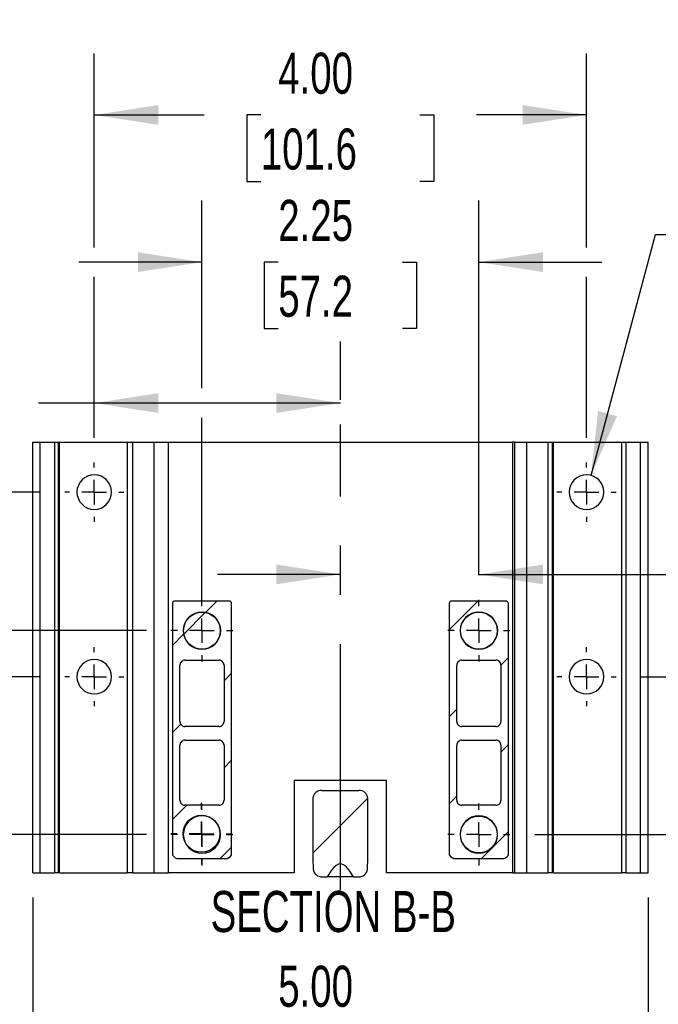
# Model space of a CAD drawing. Header units: inches. Extents: x 0 to 44, y 0 to 34.
# Tile 13 of 25: x 31.2 to 36.4, y 4.8 to 12.8. Entities that reach past the tile are written whole.
import ezdxf

# ---------------------------------------------------------------- set-up
doc = ezdxf.new("R2010")
doc.units = ezdxf.units.IN
doc.header["$LTSCALE"] = 4
doc.header["$MEASUREMENT"] = 0
doc.linetypes.add('CENTERX2', pattern=[0.8, 0.5, -0.1, 0.1, -0.1])
doc.layers.add('CENTER', color=40, linetype='CENTERX2')
doc.layers.add('HATCH', color=6, linetype='Continuous')
doc.layers.add('DIMENSIONS', color=140, linetype='Continuous', lineweight=25)
doc.layers.add('TEXT', color=140, linetype='Continuous', lineweight=25)
doc.styles.add('SLDTEXTSTYLE0', font='TXT', dxfattribs={"width": 0.7})
doc.dimstyles.new('SLDDIMSTYLE0', dxfattribs={"dimtxt": 0.339844, "dimasz": 0.52, "dimexe": 0, "dimexo": 0.0625, "dimgap": 0.084961, "dimtad": 0, "dimtih": 1, "dimtoh": 1, "dimrnd": 1e-09, "dimzin": 4, "dimdsep": 46, "dimtxsty": 'SLDTEXTSTYLE0', "dimsah": 1, "dimcen": 0.09, "dimadec": 0, "dimazin": 1, "dimtfac": 1, "dimtofl": 0, "dimtmove": 0, "dimatfit": 3, "dimfxl": 0, "dimfrac": 2, "dimtolj": 1, "dimtzin": 12, "dimarcsym": 0})
doc.dimstyles.new('SLDDIMSTYLE1', dxfattribs={"dimtxt": 0.339844, "dimasz": 0.52, "dimexe": 0, "dimexo": 0.0625, "dimgap": 0.084961, "dimtad": 0, "dimtih": 1, "dimtoh": 1, "dimrnd": 1e-09, "dimzin": 12, "dimdsep": 46, "dimtxsty": 'SLDTEXTSTYLE0', "dimsah": 1, "dimcen": 0.09, "dimadec": 0, "dimazin": 3, "dimtfac": 1, "dimtofl": 0, "dimtmove": 0, "dimatfit": 3, "dimfxl": 0, "dimfrac": 2, "dimtolj": 1, "dimtzin": 12, "dimarcsym": 0})
doc.dimstyles.new('SLDDIMSTYLE3', dxfattribs={"dimtxt": 0.339844, "dimasz": 0.52, "dimexe": 0, "dimexo": 0.0625, "dimgap": 0.084961, "dimtad": 0, "dimtih": 1, "dimtoh": 1, "dimdec": 3, "dimrnd": 1e-09, "dimdsep": 46, "dimtxsty": 'SLDTEXTSTYLE0', "dimsah": 1, "dimcen": 0, "dimadec": 0, "dimazin": 2, "dimtfac": 1, "dimtdec": 3, "dimtofl": 0, "dimtmove": 0, "dimatfit": 3, "dimfxl": 0, "dimfrac": 2, "dimtolj": 1, "dimtzin": 12, "dimarcsym": 0})
doc.dimstyles.new('SLDDIMSTYLE6', dxfattribs={"dimtxt": 0.339844, "dimasz": 0.52, "dimexe": 0, "dimexo": 0.0625, "dimgap": 0.084961, "dimtad": 0, "dimtih": 1, "dimtoh": 1, "dimrnd": 1e-09, "dimzin": 12, "dimdsep": 46, "dimtxsty": 'SLDTEXTSTYLE0', "dimsah": 1, "dimcen": 0.09, "dimadec": 0, "dimazin": 3, "dimtfac": 1, "dimtmove": 0, "dimatfit": 0, "dimfxl": 0, "dimfrac": 2, "dimtolj": 1, "dimtzin": 12, "dimarcsym": 0})

# ---------------------------------------------------------------- blocks, each defined once
blk = doc.blocks.new('_D_6')
at = {"layer": 'DIMENSIONS'}
for p, q in [((35.6112, 14.3555), (37.7475, 13.9595)), ((39.9299, 14.0061), (39.8158, 14.0061)), ((39.8158, 14.0061), (39.8158, 13.466)), ((40.657, 14.0061), (40.7712, 14.0061)), ((40.7712, 14.0061), (40.7712, 13.466)), ((37.7475, 13.9595), (38.0944, 13.9595)), ((39.8158, 13.466), (39.9299, 13.466)), ((40.7712, 13.466), (40.657, 13.466))]:
    blk.add_line(p, q, dxfattribs=at)
blk.add_solid([(35.6112, 14.3555), (36.1079, 14.1821), (36.137, 14.3394)], dxfattribs=at)
at = {"layer": 'DIMENSIONS', "attachment_point": 1, "style": 'SLDTEXTSTYLE0'}
for s, insert, char_height in [('4X', (39.9999, 15.052), 0.33333), ('%%c', (39.3906, 14.5119), 0.33333), ('0.281', (39.9037, 14.5119), 0.33333), ('7.1', (39.9299, 13.8957), 0.33333), ("THRU C'SINK 45", (38.3444, 13.2795), 0.333333), ('%%d', (42.0265, 13.2795), 0.33333), ('TO', (39.2096, 12.7393), 0.33333), ('%%c', (40.0002, 12.7393), 0.33333), ('0.31', (40.5133, 12.7393), 0.33333)]:
    blk.add_mtext(s, dxfattribs=dict(at, insert=insert, char_height=char_height))
blk = doc.blocks.new('_D_16')
at = {"layer": 'DIMENSIONS'}
for p, q in [((31.7855, 10.9058), (31.7855, 12.4817)), ((35.7855, 10.9058), (35.7855, 12.4817)), ((31.7855, 11.9817), (32.6788, 11.9817)), ((33.1392, 11.9817), (33.0251, 11.9817)), ((33.0251, 11.9817), (33.0251, 11.4416)), ((34.4318, 11.9817), (34.5459, 11.9817)), ((34.5459, 11.9817), (34.5459, 11.4416)), ((35.7855, 11.9817), (34.8922, 11.9817)), ((33.0251, 11.4416), (33.1392, 11.4416)), ((34.5459, 11.4416), (34.4318, 11.4416)), ((31.7855, 9.3581), (31.7855, 10.6658)), ((35.7855, 9.3581), (35.7855, 10.6658))]:
    blk.add_line(p, q, dxfattribs=at)
for points in [[(31.7855, 11.9817), (32.3055, 11.9017), (32.3055, 12.0617)], [(35.7855, 11.9817), (35.2655, 12.0617), (35.2655, 11.9017)]]:
    blk.add_solid(points, dxfattribs=at)
at = {"layer": 'DIMENSIONS', "char_height": 0.33333, "attachment_point": 1, "style": 'SLDTEXTSTYLE0'}
for s, insert in [('4.00', (33.2806, 12.4875)), ('101.6', (33.1392, 11.8713))]:
    blk.add_mtext(s, dxfattribs=dict(at, insert=insert))
blk = doc.blocks.new('_D_17')
at = {"layer": 'DIMENSIONS'}
for p, q in [((31.2855, 5.6236), (31.2855, 4.0636)), ((36.2855, 5.6236), (36.2855, 4.0636)), ((31.2855, 4.5636), (32.6788, 4.5636)), ((33.1392, 4.5636), (33.0251, 4.5636)), ((33.0251, 4.5636), (33.0251, 4.0235)), ((34.4318, 4.5636), (34.5459, 4.5636)), ((34.5459, 4.5636), (34.5459, 4.0235)), ((36.2855, 4.5636), (34.8922, 4.5636)), ((33.0251, 4.0235), (33.1392, 4.0235)), ((34.5459, 4.0235), (34.4318, 4.0235))]:
    blk.add_line(p, q, dxfattribs=at)
for points in [[(31.2855, 4.5636), (31.8055, 4.4836), (31.8055, 4.6436)], [(36.2855, 4.5636), (35.7655, 4.6436), (35.7655, 4.4836)]]:
    blk.add_solid(points, dxfattribs=at)
at = {"layer": 'DIMENSIONS', "char_height": 0.33333, "attachment_point": 1, "style": 'SLDTEXTSTYLE0'}
for s, insert in [('5.00', (33.2806, 5.0693)), ('127.0', (33.1392, 4.4531))]:
    blk.add_mtext(s, dxfattribs=dict(at, insert=insert))
blk = doc.blocks.new('_D_18')
at = {"layer": 'DIMENSIONS'}
for p, q in [((38.8052, 7.4176), (38.8052, 8.4176)), ((36.226, 7.4176), (39.3052, 7.4176)), ((38.3003, 6.7766), (38.1861, 6.7766)), ((38.1861, 6.7766), (38.1861, 6.2365)), ((39.3101, 6.7766), (39.4243, 6.7766)), ((39.4243, 6.7766), (39.4243, 6.2365)), ((38.1861, 6.2365), (38.3003, 6.2365)), ((39.4243, 6.2365), (39.3101, 6.2365)), ((35.3622, 6.1356), (39.3052, 6.1356)), ((38.8052, 6.1356), (38.8052, 5.1356))]:
    blk.add_line(p, q, dxfattribs=at)
for points in [[(38.8052, 7.4176), (38.8852, 7.9376), (38.7252, 7.9376)], [(38.8052, 6.1356), (38.7252, 5.6156), (38.8852, 5.6156)]]:
    blk.add_solid(points, dxfattribs=at)
at = {"layer": 'DIMENSIONS', "char_height": 0.33333, "attachment_point": 1, "style": 'SLDTEXTSTYLE0'}
for s, insert in [('1.28', (38.3003, 7.2824)), ('32.6', (38.3003, 6.6662))]:
    blk.add_mtext(s, dxfattribs=dict(at, insert=insert))
blk = doc.blocks.new('_D_19')
at = {"layer": 'DIMENSIONS'}
for p, q in [((27.2612, 9.3834), (27.147, 9.3834)), ((27.147, 9.3834), (27.147, 8.8433)), ((28.271, 9.3834), (28.3851, 9.3834)), ((28.3851, 9.3834), (28.3851, 8.8433)), ((28.8834, 9.3834), (29.3038, 9.3834)), ((29.3038, 9.3834), (29.3038, 8.9176)), ((31.345, 8.9176), (28.8038, 8.9176)), ((29.3038, 7.4176), (29.3038, 8.9176)), ((27.147, 8.8433), (27.2612, 8.8433)), ((28.3851, 8.8433), (28.271, 8.8433)), ((30.5343, 7.4176), (28.8038, 7.4176)), ((31.345, 7.4176), (30.7743, 7.4176))]:
    blk.add_line(p, q, dxfattribs=at)
for points in [[(29.3038, 8.9176), (29.2238, 8.3976), (29.3838, 8.3976)], [(29.3038, 7.4176), (29.3838, 7.9376), (29.2238, 7.9376)]]:
    blk.add_solid(points, dxfattribs=at)
at = {"layer": 'DIMENSIONS', "char_height": 0.33333, "attachment_point": 1, "style": 'SLDTEXTSTYLE0'}
for s, insert in [('1.50', (27.2612, 9.8892)), ('38.1', (27.2612, 9.273))]:
    blk.add_mtext(s, dxfattribs=dict(at, insert=insert))
blk = doc.blocks.new('_D_20')
at = {"layer": 'DIMENSIONS'}
for p, q in [((32.6605, 9.7608), (32.6605, 11.2858)), ((34.9105, 8.2433), (34.9105, 11.2858)), ((32.6605, 10.7858), (31.6605, 10.7858)), ((33.2806, 10.7858), (33.1665, 10.7858)), ((33.1665, 10.7858), (33.1665, 10.2457)), ((34.2905, 10.7858), (34.4046, 10.7858)), ((34.4046, 10.7858), (34.4046, 10.2457)), ((34.9105, 10.7858), (35.9105, 10.7858)), ((33.1665, 10.2457), (33.2806, 10.2457)), ((34.4046, 10.2457), (34.2905, 10.2457)), ((32.6605, 7.9916), (32.6605, 9.5208))]:
    blk.add_line(p, q, dxfattribs=at)
for points in [[(32.6605, 10.7858), (32.1405, 10.8658), (32.1405, 10.7058)], [(34.9105, 10.7858), (35.4305, 10.7058), (35.4305, 10.8658)]]:
    blk.add_solid(points, dxfattribs=at)
at = {"layer": 'DIMENSIONS', "char_height": 0.33333, "attachment_point": 1, "style": 'SLDTEXTSTYLE0'}
for s, insert in [('2.25', (33.2806, 11.2916)), ('57.2', (33.2806, 10.6754))]:
    blk.add_mtext(s, dxfattribs=dict(at, insert=insert))
blk = doc.blocks.new('_D_21')
at = {"layer": 'DIMENSIONS'}
for p, q in [((35.8219, 9.0533), (36.346, 11.0093)), ((36.346, 11.0093), (36.6112, 11.0093)), ((37.4005, 10.7858), (37.2864, 10.7858)), ((37.2864, 10.7858), (37.2864, 10.2457)), ((38.1277, 10.7858), (38.2418, 10.7858)), ((38.2418, 10.7858), (38.2418, 10.2457)), ((37.2864, 10.2457), (37.4005, 10.2457)), ((38.2418, 10.2457), (38.1277, 10.2457))]:
    blk.add_line(p, q, dxfattribs=at)
blk.add_solid([(35.8219, 9.0533), (36.0337, 9.5349), (35.8792, 9.5763)], dxfattribs=at)
at = {"layer": 'DIMENSIONS', "char_height": 0.33333, "attachment_point": 1, "style": 'SLDTEXTSTYLE0'}
for s, insert in [('8X', (37.4706, 11.8317)), ('%%c', (36.8612, 11.2916)), ('0.281', (37.3743, 11.2916)), ('7.1', (37.4005, 10.6754)), ('THRU', (37.1428, 10.0592))]:
    blk.add_mtext(s, dxfattribs=dict(at, insert=insert))
blk = doc.blocks.new('_D_22')
at = {"layer": 'DIMENSIONS'}
for p, q in [((32.2089, 7.7916), (30.1543, 7.7916)), ((30.6543, 6.1356), (30.6543, 7.7916)), ((32.2089, 6.1356), (30.1543, 6.1356)), ((30.6543, 5.4313), (30.6543, 6.1356)), ((28.5699, 5.4313), (28.4557, 5.4313)), ((28.4557, 5.4313), (28.4557, 4.8912)), ((29.5797, 5.4313), (29.6939, 5.4313)), ((29.6939, 5.4313), (29.6939, 4.8912)), ((30.1921, 5.4313), (30.6543, 5.4313)), ((28.4557, 4.8912), (28.5699, 4.8912)), ((29.6939, 4.8912), (29.5797, 4.8912))]:
    blk.add_line(p, q, dxfattribs=at)
for points in [[(30.6543, 7.7916), (30.5743, 7.2716), (30.7343, 7.2716)], [(30.6543, 6.1356), (30.7343, 6.6556), (30.5743, 6.6556)]]:
    blk.add_solid(points, dxfattribs=at)
at = {"layer": 'DIMENSIONS', "char_height": 0.33333, "attachment_point": 1, "style": 'SLDTEXTSTYLE0'}
for s, insert in [('1.66', (28.5699, 5.9371)), ('42.1', (28.5699, 5.3209))]:
    blk.add_mtext(s, dxfattribs=dict(at, insert=insert))
blk = doc.blocks.new('_D_23')
at = {"layer": 'DIMENSIONS'}
for p, q in [((31.7855, 9.3581), (31.7855, 10.1408)), ((33.7855, 9.6668), (33.7855, 10.1408)), ((29.8634, 9.6408), (29.7492, 9.6408)), ((29.7492, 9.6408), (29.7492, 9.1006)), ((30.8732, 9.6408), (30.9873, 9.6408)), ((30.9873, 9.6408), (30.9873, 9.1006)), ((31.7855, 9.6408), (31.3336, 9.6408)), ((33.7855, 9.6408), (31.7855, 9.6408)), ((29.7492, 9.1006), (29.8634, 9.1006)), ((30.9873, 9.1006), (30.8732, 9.1006))]:
    blk.add_line(p, q, dxfattribs=at)
for points in [[(31.7855, 9.6408), (32.3055, 9.5608), (32.3055, 9.7208)], [(33.7855, 9.6408), (33.2655, 9.7208), (33.2655, 9.5608)]]:
    blk.add_solid(points, dxfattribs=at)
at = {"layer": 'DIMENSIONS', "char_height": 0.33333, "attachment_point": 1, "style": 'SLDTEXTSTYLE0'}
for s, insert in [('2.00', (29.8634, 10.1465)), ('50.8', (29.8634, 9.5303))]:
    blk.add_mtext(s, dxfattribs=dict(at, insert=insert))
blk = doc.blocks.new('_D_24')
at = {"layer": 'DIMENSIONS'}
for p, q in [((34.9105, 8.2433), (34.9105, 8.7485)), ((33.7855, 8.2485), (32.7855, 8.2485)), ((34.9105, 8.2485), (36.472, 8.2485)), ((36.9325, 8.2485), (36.8183, 8.2485)), ((36.8183, 8.2485), (36.8183, 7.7084)), ((37.9423, 8.2485), (38.0564, 8.2485)), ((38.0564, 8.2485), (38.0564, 7.7084)), ((36.8183, 7.7084), (36.9325, 7.7084)), ((38.0564, 7.7084), (37.9423, 7.7084))]:
    blk.add_line(p, q, dxfattribs=at)
for points in [[(33.7855, 8.2485), (33.2655, 8.3285), (33.2655, 8.1685)], [(34.9105, 8.2485), (35.4305, 8.1685), (35.4305, 8.3285)]]:
    blk.add_solid(points, dxfattribs=at)
at = {"layer": 'DIMENSIONS', "char_height": 0.33333, "attachment_point": 1, "style": 'SLDTEXTSTYLE0'}
for s, insert in [('1.13', (36.9325, 8.7543)), ('28.6', (36.9325, 8.1381))]:
    blk.add_mtext(s, dxfattribs=dict(at, insert=insert))
blk = doc.blocks.new('SW_CENTERMARKSYMBOL_9')
at = {"layer": 'CENTER', "color": 0}
for p, q in [((0, 0.2), (0, 0.2405)), ((0, 0), (0, 0.1)), ((-0.2, 0), (-0.2405, 0)), ((0, 0), (-0.1, 0)), ((0, 0), (0, -0.1)), ((0, 0), (0.1, 0)), ((0.2, 0), (0.2405, 0)), ((0, -0.2), (0, -0.2405))]:
    blk.add_line(p, q, dxfattribs=at)
blk = doc.blocks.new('SW_CENTERMARKSYMBOL_10')
at = {"layer": 'CENTER', "color": 0}
for p, q in [((0, 0.2), (0, 0.2516)), ((0, 0), (0, 0.1)), ((-0.2, 0), (-0.2516, 0)), ((0, 0), (-0.1, 0)), ((0, 0), (0, -0.1)), ((0, 0), (0.1, 0)), ((0.2, 0), (0.2516, 0)), ((0, -0.2), (0, -0.2516))]:
    blk.add_line(p, q, dxfattribs=at)
blk = doc.blocks.new('SW_CENTERMARKSYMBOL_11')
at = {"layer": 'CENTER', "color": 0}
for p, q in [((0, 0.2), (0, 0.2405)), ((0, 0), (0, 0.1)), ((-0.2, 0), (-0.2405, 0)), ((0, 0), (-0.1, 0)), ((0, 0), (0, -0.1)), ((0, 0), (0.1, 0)), ((0.2, 0), (0.2405, 0)), ((0, -0.2), (0, -0.2405))]:
    blk.add_line(p, q, dxfattribs=at)
blk = doc.blocks.new('SW_CENTERMARKSYMBOL_12')
at = {"layer": 'CENTER', "color": 0}
for p, q in [((0, 0.2), (0, 0.2516)), ((0, 0), (0, 0.1)), ((-0.2, 0), (-0.2516, 0)), ((0, 0), (-0.1, 0)), ((0, 0), (0, -0.1)), ((0, 0), (0.1, 0)), ((0.2, 0), (0.2516, 0)), ((0, -0.2), (0, -0.2516))]:
    blk.add_line(p, q, dxfattribs=at)
blk = doc.blocks.new('SW_CENTERMARKSYMBOL_13')
at = {"layer": 'CENTER', "color": 0}
for p, q in [((0, 0.2), (0, 0.2405)), ((0, 0), (0, 0.1)), ((-0.2, 0), (-0.2405, 0)), ((0, 0), (-0.1, 0)), ((0, 0), (0, -0.1)), ((0, 0), (0.1, 0)), ((0.2, 0), (0.2405, 0)), ((0, -0.2), (0, -0.2405))]:
    blk.add_line(p, q, dxfattribs=at)
blk = doc.blocks.new('SW_CENTERMARKSYMBOL_14')
at = {"layer": 'CENTER', "color": 0}
for p, q in [((0, 0.2), (0, 0.2405)), ((0, 0), (0, 0.1)), ((-0.2, 0), (-0.2405, 0)), ((0, 0), (-0.1, 0)), ((0, 0), (0, -0.1)), ((0, 0), (0.1, 0)), ((0.2, 0), (0.2405, 0)), ((0, -0.2), (0, -0.2405))]:
    blk.add_line(p, q, dxfattribs=at)
blk = doc.blocks.new('SW_CENTERMARKSYMBOL_15')
at = {"layer": 'CENTER', "color": 0}
for p, q in [((0, 0.2), (0, 0.25)), ((0, 0), (0, 0.1)), ((-0.2, 0), (-0.25, 0)), ((0, 0), (-0.1, 0)), ((0, 0), (0, -0.1)), ((0, 0), (0.1, 0)), ((0.2, 0), (0.25, 0)), ((0, -0.2), (0, -0.25))]:
    blk.add_line(p, q, dxfattribs=at)
blk = doc.blocks.new('SW_CENTERMARKSYMBOL_16')
at = {"layer": 'CENTER', "color": 0}
for p, q in [((0, 0.2), (0, 0.2516)), ((0, 0), (0, 0.1)), ((-0.2, 0), (-0.2516, 0)), ((0, 0), (-0.1, 0)), ((0, 0), (0, -0.1)), ((0, 0), (0.1, 0)), ((0.2, 0), (0.2516, 0)), ((0, -0.2), (0, -0.2516))]:
    blk.add_line(p, q, dxfattribs=at)
blk = doc.blocks.new('SW_CENTERMARKSYMBOL_17')
at = {"layer": 'CENTER', "color": 0}
for p, q in [((0, 0.2), (0, 0.2516)), ((0, 0), (0, 0.1)), ((-0.2, 0), (-0.2516, 0)), ((0, 0), (-0.1, 0)), ((0, 0), (0, -0.1)), ((0, 0), (0.1, 0)), ((0.2, 0), (0.2516, 0)), ((0, -0.2), (0, -0.2516))]:
    blk.add_line(p, q, dxfattribs=at)

msp = doc.modelspace()

# ---------------------------------------------------------------- hatches: boundary and pattern name
at = {"layer": 'HATCH'}
h = msp.add_hatch(dxfattribs=at)
h.set_pattern_fill('ANSI31', color=256, scale=4, style=0)
edge = h.paths.add_edge_path(flags=0)
edge.add_arc((32.8803, 8.0114), 0.021, 0, 90)
edge.add_line((32.8803, 8.0324), (32.4418, 8.0324))
edge.add_arc((32.4418, 8.0114), 0.021, 90, 180)
edge.add_line((32.4208, 8.0114), (32.4208, 5.9678))
edge.add_arc((32.473, 6.0021), 0.0625, 213.24986, 270)
edge.add_line((32.473, 5.9396), (32.8483, 5.9396))
edge.add_ellipse((32.8483, 6.0021), major_axis=(0.0625, 0), ratio=0.999391, start_angle=270, end_angle=328.10263)
edge.add_line((32.9014, 5.9691), (32.9014, 8.0114))
edge = h.paths.add_edge_path(flags=0)
edge.add_arc((32.6605, 7.7916), 0.1516, -90, 90, ccw=False)
edge.add_arc((32.6605, 7.7916), 0.1516, 180, 270, ccw=False)
edge.add_arc((32.6605, 7.7916), 0.1516, 90, 180, ccw=False)
edge = h.paths.add_edge_path(flags=0)
edge.add_line((32.8397, 6.8616), (32.8397, 6.4137))
edge.add_spline(control_points=[(32.8397, 6.4137), (32.8397, 6.4083), (32.8386, 6.4029), (32.8365, 6.398), (32.8348, 6.3939), (32.8323, 6.39), (32.8293, 6.3866), (32.8262, 6.3833), (32.8226, 6.3805), (32.8186, 6.3783), (32.8147, 6.3762), (32.8103, 6.3747), (32.8059, 6.374), (32.8038, 6.3736), (32.8016, 6.3735), (32.7995, 6.3735)], knot_values=[0, 0, 0, 0, 0.000405, 0.000405, 0.000405, 0.000746, 0.000746, 0.000746, 0.001087, 0.001087, 0.001087, 0.001428, 0.001428, 0.001428, 0.001588, 0.001588, 0.001588, 0.001588], weights=[1, 1, 1, 1, 1, 1, 1, 1, 1, 1, 1, 1, 1, 1, 1, 1], degree=3, periodic=0)
edge.add_line((32.7995, 6.3735), (32.5216, 6.3735))
edge.add_spline(control_points=[(32.5216, 6.3735), (32.5162, 6.3735), (32.5108, 6.3746), (32.5059, 6.3766), (32.5018, 6.3784), (32.4979, 6.3809), (32.4945, 6.3839), (32.4912, 6.3869), (32.4884, 6.3905), (32.4862, 6.3945), (32.4841, 6.3985), (32.4826, 6.4028), (32.4819, 6.4073), (32.4815, 6.4094), (32.4814, 6.4115), (32.4814, 6.4137)], knot_values=[0, 0, 0, 0, 0.000405, 0.000405, 0.000405, 0.000746, 0.000746, 0.000746, 0.001087, 0.001087, 0.001087, 0.001428, 0.001428, 0.001428, 0.001588, 0.001588, 0.001588, 0.001588], weights=[1, 1, 1, 1, 1, 1, 1, 1, 1, 1, 1, 1, 1, 1, 1, 1], degree=3, periodic=0)
edge.add_line((32.4814, 6.4137), (32.4814, 6.8616))
edge.add_spline(control_points=[(32.4814, 6.8616), (32.4814, 6.8669), (32.4825, 6.8723), (32.4845, 6.8772), (32.4863, 6.8814), (32.4888, 6.8853), (32.4918, 6.8886), (32.4948, 6.8919), (32.4985, 6.8948), (32.5024, 6.8969), (32.5064, 6.8991), (32.5107, 6.9006), (32.5152, 6.9013), (32.5173, 6.9016), (32.5194, 6.9018), (32.5216, 6.9018)], knot_values=[0, 0, 0, 0, 0.000405, 0.000405, 0.000405, 0.000746, 0.000746, 0.000746, 0.001087, 0.001087, 0.001087, 0.001428, 0.001428, 0.001428, 0.001588, 0.001588, 0.001588, 0.001588], weights=[1, 1, 1, 1, 1, 1, 1, 1, 1, 1, 1, 1, 1, 1, 1, 1], degree=3, periodic=0)
edge.add_line((32.5216, 6.9018), (32.7995, 6.9018))
edge.add_spline(control_points=[(32.7995, 6.9018), (32.8048, 6.9018), (32.8102, 6.9007), (32.8151, 6.8986), (32.8193, 6.8969), (32.8232, 6.8944), (32.8265, 6.8914), (32.8298, 6.8883), (32.8327, 6.8847), (32.8348, 6.8807), (32.837, 6.8768), (32.8385, 6.8724), (32.8392, 6.868), (32.8395, 6.8659), (32.8397, 6.8637), (32.8397, 6.8616)], knot_values=[0, 0, 0, 0, 0.000405, 0.000405, 0.000405, 0.000746, 0.000746, 0.000746, 0.001087, 0.001087, 0.001087, 0.001428, 0.001428, 0.001428, 0.001588, 0.001588, 0.001588, 0.001588], weights=[1, 1, 1, 1, 1, 1, 1, 1, 1, 1, 1, 1, 1, 1, 1, 1], degree=3, periodic=0)
edge = h.paths.add_edge_path(flags=0)
edge.add_line((32.4814, 7.0537), (32.4814, 7.5116))
edge.add_spline(control_points=[(32.4814, 7.5116), (32.4814, 7.5169), (32.4825, 7.5223), (32.4845, 7.5272), (32.4863, 7.5314), (32.4888, 7.5353), (32.4918, 7.5386), (32.4948, 7.5419), (32.4985, 7.5448), (32.5024, 7.5469), (32.5064, 7.5491), (32.5107, 7.5506), (32.5152, 7.5513), (32.5173, 7.5516), (32.5194, 7.5518), (32.5216, 7.5518)], knot_values=[0, 0, 0, 0, 0.000405, 0.000405, 0.000405, 0.000746, 0.000746, 0.000746, 0.001087, 0.001087, 0.001087, 0.001428, 0.001428, 0.001428, 0.001588, 0.001588, 0.001588, 0.001588], weights=[1, 1, 1, 1, 1, 1, 1, 1, 1, 1, 1, 1, 1, 1, 1, 1], degree=3, periodic=0)
edge.add_line((32.5216, 7.5518), (32.7995, 7.5518))
edge.add_spline(control_points=[(32.7995, 7.5518), (32.8048, 7.5518), (32.8102, 7.5507), (32.8151, 7.5486), (32.8193, 7.5469), (32.8232, 7.5444), (32.8265, 7.5414), (32.8298, 7.5383), (32.8327, 7.5347), (32.8348, 7.5307), (32.837, 7.5268), (32.8385, 7.5224), (32.8392, 7.518), (32.8395, 7.5159), (32.8397, 7.5137), (32.8397, 7.5116)], knot_values=[0, 0, 0, 0, 0.000405, 0.000405, 0.000405, 0.000746, 0.000746, 0.000746, 0.001087, 0.001087, 0.001087, 0.001428, 0.001428, 0.001428, 0.001588, 0.001588, 0.001588, 0.001588], weights=[1, 1, 1, 1, 1, 1, 1, 1, 1, 1, 1, 1, 1, 1, 1, 1], degree=3, periodic=0)
edge.add_line((32.8397, 7.5116), (32.8397, 7.0537))
edge.add_spline(control_points=[(32.8397, 7.0537), (32.8397, 7.0483), (32.8386, 7.0429), (32.8365, 7.038), (32.8348, 7.0339), (32.8323, 7.03), (32.8293, 7.0266), (32.8262, 7.0233), (32.8226, 7.0205), (32.8186, 7.0183), (32.8147, 7.0162), (32.8103, 7.0147), (32.8059, 7.014), (32.8038, 7.0136), (32.8016, 7.0135), (32.7995, 7.0135)], knot_values=[0, 0, 0, 0, 0.000405, 0.000405, 0.000405, 0.000746, 0.000746, 0.000746, 0.001087, 0.001087, 0.001087, 0.001428, 0.001428, 0.001428, 0.001588, 0.001588, 0.001588, 0.001588], weights=[1, 1, 1, 1, 1, 1, 1, 1, 1, 1, 1, 1, 1, 1, 1, 1], degree=3, periodic=0)
edge.add_line((32.7995, 7.0135), (32.5216, 7.0135))
edge.add_spline(control_points=[(32.5216, 7.0135), (32.5162, 7.0135), (32.5108, 7.0146), (32.5059, 7.0166), (32.5018, 7.0184), (32.4979, 7.0209), (32.4945, 7.0239), (32.4912, 7.0269), (32.4884, 7.0305), (32.4862, 7.0345), (32.4841, 7.0385), (32.4826, 7.0428), (32.4819, 7.0473), (32.4815, 7.0494), (32.4814, 7.0515), (32.4814, 7.0537)], knot_values=[0, 0, 0, 0, 0.000405, 0.000405, 0.000405, 0.000746, 0.000746, 0.000746, 0.001087, 0.001087, 0.001087, 0.001428, 0.001428, 0.001428, 0.001588, 0.001588, 0.001588, 0.001588], weights=[1, 1, 1, 1, 1, 1, 1, 1, 1, 1, 1, 1, 1, 1, 1, 1], degree=3, periodic=0)
edge = h.paths.add_edge_path(flags=0)
edge.add_arc((32.6605, 6.1356), 0.1516, -90, 90, ccw=False)
edge.add_arc((32.6605, 6.1356), 0.1516, 180, 270, ccw=False)
edge.add_arc((32.6605, 6.1356), 0.1516, 90, 180, ccw=False)
h = msp.add_hatch(dxfattribs=at)
h.set_pattern_fill('ANSI31', color=256, scale=4, style=0)
edge = h.paths.add_edge_path(flags=0)
edge.add_arc((35.1293, 8.0114), 0.021, 0, 90.00001)
edge.add_line((35.1293, 8.0324), (34.6907, 8.0324))
edge.add_arc((34.6907, 8.0114), 0.021, 90, 180)
edge.add_line((34.6697, 8.0114), (34.6697, 5.9691))
edge.add_ellipse((34.7228, 6.0021), major_axis=(0.0625, 0), ratio=0.999391, start_angle=211.89737, end_angle=270)
edge.add_line((34.7228, 5.9396), (35.098, 5.9396))
edge.add_arc((35.098, 6.0021), 0.0625, 270, 326.75014)
edge.add_line((35.1503, 5.9678), (35.1503, 8.0114))
edge = h.paths.add_edge_path(flags=0)
edge.add_arc((34.9105, 7.7916), 0.1516, -90, 90, ccw=False)
edge.add_arc((34.9105, 7.7916), 0.1516, 180, 270, ccw=False)
edge.add_arc((34.9105, 7.7916), 0.1516, 90, 180, ccw=False)
edge = h.paths.add_edge_path(flags=0)
edge.add_line((35.0897, 7.5116), (35.0897, 7.0537))
edge.add_spline(control_points=[(35.0897, 7.0537), (35.0897, 7.0483), (35.0886, 7.0429), (35.0865, 7.038), (35.0848, 7.0339), (35.0823, 7.03), (35.0793, 7.0266), (35.0762, 7.0233), (35.0726, 7.0205), (35.0686, 7.0183), (35.0647, 7.0162), (35.0603, 7.0147), (35.0559, 7.014), (35.0538, 7.0136), (35.0516, 7.0135), (35.0495, 7.0135)], knot_values=[0, 0, 0, 0, 0.000405, 0.000405, 0.000405, 0.000746, 0.000746, 0.000746, 0.001087, 0.001087, 0.001087, 0.001428, 0.001428, 0.001428, 0.001588, 0.001588, 0.001588, 0.001588], weights=[1, 1, 1, 1, 1, 1, 1, 1, 1, 1, 1, 1, 1, 1, 1, 1], degree=3, periodic=0)
edge.add_line((35.0495, 7.0135), (34.7716, 7.0135))
edge.add_spline(control_points=[(34.7716, 7.0135), (34.7662, 7.0135), (34.7608, 7.0146), (34.7559, 7.0166), (34.7518, 7.0184), (34.7479, 7.0209), (34.7445, 7.0239), (34.7412, 7.0269), (34.7384, 7.0305), (34.7362, 7.0345), (34.7341, 7.0385), (34.7326, 7.0428), (34.7319, 7.0473), (34.7315, 7.0494), (34.7314, 7.0515), (34.7314, 7.0537)], knot_values=[0, 0, 0, 0, 0.000405, 0.000405, 0.000405, 0.000746, 0.000746, 0.000746, 0.001087, 0.001087, 0.001087, 0.001428, 0.001428, 0.001428, 0.001588, 0.001588, 0.001588, 0.001588], weights=[1, 1, 1, 1, 1, 1, 1, 1, 1, 1, 1, 1, 1, 1, 1, 1], degree=3, periodic=0)
edge.add_line((34.7314, 7.0537), (34.7314, 7.5116))
edge.add_spline(control_points=[(34.7314, 7.5116), (34.7314, 7.5169), (34.7325, 7.5223), (34.7345, 7.5272), (34.7363, 7.5314), (34.7388, 7.5353), (34.7418, 7.5386), (34.7448, 7.5419), (34.7485, 7.5448), (34.7524, 7.5469), (34.7564, 7.5491), (34.7607, 7.5506), (34.7652, 7.5513), (34.7673, 7.5516), (34.7694, 7.5518), (34.7716, 7.5518)], knot_values=[0, 0, 0, 0, 0.000405, 0.000405, 0.000405, 0.000746, 0.000746, 0.000746, 0.001087, 0.001087, 0.001087, 0.001428, 0.001428, 0.001428, 0.001588, 0.001588, 0.001588, 0.001588], weights=[1, 1, 1, 1, 1, 1, 1, 1, 1, 1, 1, 1, 1, 1, 1, 1], degree=3, periodic=0)
edge.add_line((34.7716, 7.5518), (35.0495, 7.5518))
edge.add_spline(control_points=[(35.0495, 7.5518), (35.0548, 7.5518), (35.0602, 7.5507), (35.0651, 7.5486), (35.0693, 7.5469), (35.0732, 7.5444), (35.0765, 7.5414), (35.0798, 7.5383), (35.0827, 7.5347), (35.0848, 7.5307), (35.087, 7.5268), (35.0885, 7.5224), (35.0892, 7.518), (35.0895, 7.5159), (35.0897, 7.5137), (35.0897, 7.5116)], knot_values=[0, 0, 0, 0, 0.000405, 0.000405, 0.000405, 0.000746, 0.000746, 0.000746, 0.001087, 0.001087, 0.001087, 0.001428, 0.001428, 0.001428, 0.001588, 0.001588, 0.001588, 0.001588], weights=[1, 1, 1, 1, 1, 1, 1, 1, 1, 1, 1, 1, 1, 1, 1, 1], degree=3, periodic=0)
edge = h.paths.add_edge_path(flags=0)
edge.add_line((35.0897, 6.8616), (35.0897, 6.4137))
edge.add_spline(control_points=[(35.0897, 6.4137), (35.0897, 6.4083), (35.0886, 6.4029), (35.0865, 6.398), (35.0848, 6.3939), (35.0823, 6.39), (35.0793, 6.3866), (35.0762, 6.3833), (35.0726, 6.3805), (35.0686, 6.3783), (35.0647, 6.3762), (35.0603, 6.3747), (35.0559, 6.374), (35.0538, 6.3736), (35.0516, 6.3735), (35.0495, 6.3735)], knot_values=[0, 0, 0, 0, 0.000405, 0.000405, 0.000405, 0.000746, 0.000746, 0.000746, 0.001087, 0.001087, 0.001087, 0.001428, 0.001428, 0.001428, 0.001588, 0.001588, 0.001588, 0.001588], weights=[1, 1, 1, 1, 1, 1, 1, 1, 1, 1, 1, 1, 1, 1, 1, 1], degree=3, periodic=0)
edge.add_line((35.0495, 6.3735), (34.7716, 6.3735))
edge.add_spline(control_points=[(34.7716, 6.3735), (34.7662, 6.3735), (34.7608, 6.3746), (34.7559, 6.3766), (34.7518, 6.3784), (34.7479, 6.3809), (34.7445, 6.3839), (34.7412, 6.3869), (34.7384, 6.3905), (34.7362, 6.3945), (34.7341, 6.3985), (34.7326, 6.4028), (34.7319, 6.4073), (34.7315, 6.4094), (34.7314, 6.4115), (34.7314, 6.4137)], knot_values=[0, 0, 0, 0, 0.000405, 0.000405, 0.000405, 0.000746, 0.000746, 0.000746, 0.001087, 0.001087, 0.001087, 0.001428, 0.001428, 0.001428, 0.001588, 0.001588, 0.001588, 0.001588], weights=[1, 1, 1, 1, 1, 1, 1, 1, 1, 1, 1, 1, 1, 1, 1, 1], degree=3, periodic=0)
edge.add_line((34.7314, 6.4137), (34.7314, 6.8616))
edge.add_spline(control_points=[(34.7314, 6.8616), (34.7314, 6.8669), (34.7325, 6.8723), (34.7345, 6.8772), (34.7363, 6.8814), (34.7388, 6.8853), (34.7418, 6.8886), (34.7448, 6.8919), (34.7485, 6.8948), (34.7524, 6.8969), (34.7564, 6.8991), (34.7607, 6.9006), (34.7652, 6.9013), (34.7673, 6.9016), (34.7694, 6.9018), (34.7716, 6.9018)], knot_values=[0, 0, 0, 0, 0.000405, 0.000405, 0.000405, 0.000746, 0.000746, 0.000746, 0.001087, 0.001087, 0.001087, 0.001428, 0.001428, 0.001428, 0.001588, 0.001588, 0.001588, 0.001588], weights=[1, 1, 1, 1, 1, 1, 1, 1, 1, 1, 1, 1, 1, 1, 1, 1], degree=3, periodic=0)
edge.add_line((34.7716, 6.9018), (35.0495, 6.9018))
edge.add_spline(control_points=[(35.0495, 6.9018), (35.0548, 6.9018), (35.0602, 6.9007), (35.0651, 6.8986), (35.0693, 6.8969), (35.0732, 6.8944), (35.0765, 6.8914), (35.0798, 6.8883), (35.0827, 6.8847), (35.0848, 6.8807), (35.087, 6.8768), (35.0885, 6.8724), (35.0892, 6.868), (35.0895, 6.8659), (35.0897, 6.8637), (35.0897, 6.8616)], knot_values=[0, 0, 0, 0, 0.000405, 0.000405, 0.000405, 0.000746, 0.000746, 0.000746, 0.001087, 0.001087, 0.001087, 0.001428, 0.001428, 0.001428, 0.001588, 0.001588, 0.001588, 0.001588], weights=[1, 1, 1, 1, 1, 1, 1, 1, 1, 1, 1, 1, 1, 1, 1, 1], degree=3, periodic=0)
edge = h.paths.add_edge_path(flags=0)
edge.add_arc((34.9105, 6.1356), 0.1516, -90, 90, ccw=False)
edge.add_arc((34.9105, 6.1356), 0.1516, 180, 270, ccw=False)
edge.add_arc((34.9105, 6.1356), 0.1516, 90, 180, ccw=False)
h = msp.add_hatch(dxfattribs=at)
h.set_pattern_fill('ANSI31', color=256, scale=4, style=0)
edge = h.paths.add_edge_path(flags=0)
edge.add_arc((32.6605, 7.7916), 0.15, 0, 360)
h = msp.add_hatch(dxfattribs=at)
h.set_pattern_fill('ANSI31', color=256, scale=4, style=0)
edge = h.paths.add_edge_path(flags=0)
edge.add_arc((34.9116, 7.7916), 0.15, 0, 360)
h = msp.add_hatch(dxfattribs=at)
h.set_pattern_fill('ANSI31', color=256, scale=4, style=0)
edge = h.paths.add_edge_path(flags=0)
edge.add_line((33.8928, 5.7926), (33.9322, 5.7926))
edge.add_spline(control_points=[(33.9322, 5.7926), (33.9334, 5.7926), (33.9346, 5.7926), (33.9358, 5.7927), (33.9451, 5.793), (33.9544, 5.7947), (33.9632, 5.798), (33.9719, 5.8013), (33.9803, 5.8063), (33.9871, 5.8128), (33.9907, 5.8163), (33.994, 5.8202), (33.9967, 5.8245), (34.0001, 5.8299), (34.0027, 5.8359), (34.0042, 5.8421), (34.0051, 5.8457), (34.0056, 5.8493), (34.0057, 5.8529)], knot_values=[0.009868, 0.009868, 0.009868, 0.009868, 0.009957, 0.009957, 0.009957, 0.010668, 0.010668, 0.010668, 0.011387, 0.011387, 0.011387, 0.01177, 0.01177, 0.01177, 0.012257, 0.012257, 0.012257, 0.012533, 0.012533, 0.012533, 0.012533], weights=[1, 1, 1, 1, 1, 1, 1, 1, 1, 1, 1, 1, 1, 1, 1, 1, 1, 1, 1], degree=3, periodic=0)
edge.add_spline(control_points=[(34.0057, 5.8529), (34.0068, 5.8818), (34.008, 5.9107), (34.0091, 5.9396)], knot_values=[0.007629, 0.007629, 0.007629, 0.007629, 0.009833, 0.009833, 0.009833, 0.009833], weights=[1, 1, 1, 1], degree=3, periodic=0)
edge.add_line((34.0091, 5.9396), (34.0091, 6.4301))
edge.add_spline(control_points=[(34.0091, 6.4301), (34.0091, 6.4359), (34.0082, 6.4417), (34.0065, 6.4471), (34.0044, 6.4536), (34.0011, 6.4598), (33.997, 6.4651), (33.9929, 6.4705), (33.9878, 6.4753), (33.9823, 6.4791), (33.9763, 6.4832), (33.9696, 6.4864), (33.9627, 6.4886), (33.9549, 6.4911), (33.9466, 6.4924), (33.9383, 6.4926), (33.9375, 6.4926), (33.9368, 6.4926), (33.936, 6.4926)], knot_values=[0.011167, 0.011167, 0.011167, 0.011167, 0.011602, 0.011602, 0.011602, 0.012119, 0.012119, 0.012119, 0.012633, 0.012633, 0.012633, 0.013184, 0.013184, 0.013184, 0.013811, 0.013811, 0.013811, 0.013869, 0.013869, 0.013869, 0.013869], weights=[1, 1, 1, 1, 1, 1, 1, 1, 1, 1, 1, 1, 1, 1, 1, 1, 1, 1, 1], degree=3, periodic=0)
edge.add_line((33.936, 6.4926), (33.6351, 6.4926))
edge.add_spline(control_points=[(33.6351, 6.4926), (33.6326, 6.4926), (33.6301, 6.4925), (33.6276, 6.4923), (33.6186, 6.4916), (33.6096, 6.4895), (33.6013, 6.486), (33.5929, 6.4824), (33.5851, 6.4772), (33.5788, 6.4706), (33.5733, 6.465), (33.5689, 6.4583), (33.566, 6.4511), (33.5635, 6.4448), (33.5621, 6.4379), (33.562, 6.4311), (33.562, 6.4308), (33.562, 6.4305), (33.562, 6.4301)], knot_values=[0.003148, 0.003148, 0.003148, 0.003148, 0.003337, 0.003337, 0.003337, 0.004028, 0.004028, 0.004028, 0.004727, 0.004727, 0.004727, 0.005324, 0.005324, 0.005324, 0.005842, 0.005842, 0.005842, 0.005867, 0.005867, 0.005867, 0.005867], weights=[1, 1, 1, 1, 1, 1, 1, 1, 1, 1, 1, 1, 1, 1, 1, 1, 1, 1, 1], degree=3, periodic=0)
edge.add_line((33.562, 6.4301), (33.562, 5.9396))
edge.add_spline(control_points=[(33.562, 5.9396), (33.5631, 5.9107), (33.5642, 5.8818), (33.5653, 5.8529)], knot_values=[0.006036, 0.006036, 0.006036, 0.006036, 0.008239, 0.008239, 0.008239, 0.008239], weights=[1, 1, 1, 1], degree=3, periodic=0)
edge.add_spline(control_points=[(33.5653, 5.8529), (33.5655, 5.8483), (33.5663, 5.8436), (33.5676, 5.8392), (33.5694, 5.8332), (33.5722, 5.8274), (33.5758, 5.8223), (33.5795, 5.8169), (33.5842, 5.8121), (33.5894, 5.8082), (33.5951, 5.8039), (33.6015, 5.8004), (33.6082, 5.7979), (33.6157, 5.7951), (33.6238, 5.7934), (33.6319, 5.7929), (33.6342, 5.7927), (33.6365, 5.7926), (33.6388, 5.7926)], knot_values=[0.006109, 0.006109, 0.006109, 0.006109, 0.006463, 0.006463, 0.006463, 0.006942, 0.006942, 0.006942, 0.00744, 0.00744, 0.00744, 0.007984, 0.007984, 0.007984, 0.008602, 0.008602, 0.008602, 0.008777, 0.008777, 0.008777, 0.008777], weights=[1, 1, 1, 1, 1, 1, 1, 1, 1, 1, 1, 1, 1, 1, 1, 1, 1, 1, 1], degree=3, periodic=0)
edge.add_line((33.6388, 5.7926), (33.6782, 5.7926))
edge.add_spline(control_points=[(33.6782, 5.7926), (33.6892, 5.811), (33.7008, 5.8291), (33.7139, 5.8461), (33.7248, 5.8604), (33.7369, 5.8743), (33.7516, 5.8846), (33.7576, 5.8888), (33.7642, 5.8924), (33.7712, 5.8945), (33.7773, 5.8964), (33.7838, 5.8971), (33.7901, 5.8965), (33.7973, 5.8958), (33.8043, 5.8933), (33.8107, 5.89), (33.817, 5.8866), (33.8229, 5.8823), (33.8283, 5.8777), (33.8417, 5.8661), (33.853, 5.8521), (33.8634, 5.8377), (33.8739, 5.8232), (33.8836, 5.808), (33.8928, 5.7926)], knot_values=[0.00942, 0.00942, 0.00942, 0.00942, 0.011051, 0.011051, 0.011051, 0.012419, 0.012419, 0.012419, 0.012972, 0.012972, 0.012972, 0.013451, 0.013451, 0.013451, 0.014001, 0.014001, 0.014001, 0.014539, 0.014539, 0.014539, 0.015879, 0.015879, 0.015879, 0.01724, 0.01724, 0.01724, 0.01724], weights=[1, 1, 1, 1, 1, 1, 1, 1, 1, 1, 1, 1, 1, 1, 1, 1, 1, 1, 1, 1, 1, 1, 1, 1, 1], degree=3, periodic=0)
h = msp.add_hatch(dxfattribs=at)
h.set_pattern_fill('ANSI31', color=256, scale=4, style=0)
edge = h.paths.add_edge_path(flags=0)
edge.add_arc((32.6565, 6.142), 0.15, 0, 360)
h = msp.add_hatch(dxfattribs=at)
h.set_pattern_fill('ANSI31', color=256, scale=4, style=0)
edge = h.paths.add_edge_path(flags=0)
edge.add_arc((34.9105, 6.1356), 0.15, 0, 360)

# ---------------------------------------------------------------- linework, layer by layer
for p, q in [((31.2855, 5.8236), (31.2855, 9.3236)), ((31.2855, 9.3236), (31.3466, 9.3236)), ((31.3466, 5.8236), (31.3466, 9.3236)), ((31.3466, 9.3236), (31.4634, 9.3236)), ((31.4634, 9.3236), (31.4634, 5.8236)), ((31.4634, 9.3236), (31.4936, 9.3236)), ((31.4936, 5.8236), (31.4936, 9.3236)), ((31.4936, 9.3236), (31.5019, 9.3236)), ((31.5019, 5.8236), (31.5019, 9.3236)), ((31.5019, 9.3236), (32.0532, 9.3236)), ((32.0532, 9.3236), (32.0532, 5.8236)), ((32.0532, 9.3236), (32.0992, 9.3236)), ((32.0992, 5.8236), (32.0992, 9.3236)), ((32.0992, 9.3236), (32.2697, 9.3236)), ((32.2697, 9.3236), (32.2697, 5.8236)), ((32.2697, 9.3236), (32.3884, 9.3236)), ((32.3884, 5.8236), (32.3884, 9.3236)), ((32.3884, 9.3236), (35.1826, 9.3236)), ((35.1826, 9.3236), (35.1826, 5.8236)), ((35.2041, 9.3236), (35.1826, 9.3236)), ((35.2041, 5.8236), (35.2041, 9.3236)), ((35.2041, 9.3236), (35.3013, 9.3236)), ((35.3013, 5.8236), (35.3013, 9.3236)), ((35.3013, 9.3236), (35.4718, 9.3236)), ((35.4718, 9.3236), (35.4718, 5.8236)), ((35.4718, 9.3236), (35.5095, 9.3236)), ((35.5095, 5.8236), (35.5095, 9.3236)), ((35.5095, 9.3236), (35.5178, 9.3236)), ((35.5178, 5.8236), (35.5178, 9.3236)), ((35.5178, 9.3236), (36.0691, 9.3236)), ((36.0691, 9.3236), (36.0691, 5.8236)), ((36.0691, 9.3236), (36.1077, 9.3236)), ((36.1077, 5.8236), (36.1077, 9.3236)), ((36.1077, 9.3236), (36.2245, 9.3236)), ((36.2245, 5.8236), (36.2245, 9.3236)), ((36.2245, 9.3236), (36.2855, 9.3236)), ((36.2855, 5.8236), (36.2855, 9.3236)), ((32.4208, 8.0114), (32.4208, 5.9678)), ((32.8803, 8.0324), (32.4418, 8.0324)), ((32.9014, 5.9691), (32.9014, 8.0114)), ((34.6697, 8.0114), (34.6697, 5.9691)), ((35.1293, 8.0324), (34.6907, 8.0324)), ((35.1503, 5.9678), (35.1503, 8.0114)), ((32.5216, 7.5518), (32.7995, 7.5518)), ((34.7716, 7.5518), (35.0495, 7.5518)), ((32.4814, 7.0537), (32.4814, 7.5116)), ((32.8397, 7.5116), (32.8397, 7.0537)), ((34.7314, 7.0537), (34.7314, 7.5116)), ((35.0897, 7.5116), (35.0897, 7.0537)), ((32.7995, 7.0135), (32.5216, 7.0135)), ((35.0495, 7.0135), (34.7716, 7.0135)), ((32.5216, 6.9018), (32.7995, 6.9018)), ((34.7716, 6.9018), (35.0495, 6.9018)), ((32.4814, 6.4137), (32.4814, 6.8616)), ((32.8397, 6.8616), (32.8397, 6.4137)), ((34.7314, 6.4137), (34.7314, 6.8616)), ((35.0897, 6.8616), (35.0897, 6.4137)), ((34.1605, 6.5736), (33.4105, 6.5736)), ((33.4105, 6.5736), (33.4105, 5.8236)), ((34.1605, 5.8236), (34.1605, 6.5736)), ((33.6351, 6.4926), (33.936, 6.4926)), ((33.562, 6.4301), (33.562, 5.9396)), ((34.0091, 5.9396), (34.0091, 6.4301)), ((32.7995, 6.3735), (32.5216, 6.3735)), ((35.0495, 6.3735), (34.7716, 6.3735)), ((32.473, 5.9396), (32.8483, 5.9396)), ((33.562, 5.9396), (33.5653, 5.8529)), ((34.0057, 5.8529), (34.0091, 5.9396)), ((34.7228, 5.9396), (35.098, 5.9396)), ((31.2855, 5.8236), (31.3466, 5.8236)), ((31.3466, 5.8236), (31.4634, 5.8236)), ((31.4936, 5.8236), (31.4634, 5.8236)), ((31.5019, 5.8236), (31.4936, 5.8236)), ((31.5019, 5.8236), (32.0532, 5.8236)), ((32.0992, 5.8236), (32.0532, 5.8236)), ((32.0992, 5.8236), (32.2697, 5.8236)), ((32.2697, 5.8236), (32.3884, 5.8236)), ((33.4105, 5.8236), (32.3884, 5.8236)), ((33.6388, 5.7926), (33.6782, 5.7926)), ((33.8928, 5.7926), (33.6782, 5.7926)), ((33.8928, 5.7926), (33.9322, 5.7926)), ((35.1826, 5.8236), (34.1605, 5.8236)), ((35.1826, 5.8236), (35.2041, 5.8236)), ((35.2041, 5.8236), (35.3013, 5.8236)), ((35.3013, 5.8236), (35.4718, 5.8236)), ((35.5095, 5.8236), (35.4718, 5.8236)), ((35.5178, 5.8236), (35.5095, 5.8236)), ((35.5178, 5.8236), (36.0691, 5.8236)), ((36.1077, 5.8236), (36.0691, 5.8236)), ((36.1077, 5.8236), (36.2245, 5.8236)), ((36.2245, 5.8236), (36.2855, 5.8236))]:
    msp.add_line(p, q)
at = {"flags": 128}
msp.add_lwpolyline([(33.8928, 5.7926), (33.8634, 5.8377), (33.847, 5.8587), (33.8283, 5.8777), (33.8107, 5.89), (33.7901, 5.8965), (33.7712, 5.8945), (33.7516, 5.8846), (33.7313, 5.8668), (33.7139, 5.8461), (33.6782, 5.7926)], dxfattribs=at)
for centre in [(32.6605, 7.7916), (34.9116, 7.7916), (32.6565, 6.142), (34.9105, 6.1356)]:
    msp.add_circle(centre, 0.15)
for centre, radius, start, end in [((31.7855, 8.9176), 0.1405, 90, 270), ((31.7855, 8.9176), 0.1405, 0, 90), ((35.7855, 8.9176), 0.1405, 90, 270), ((35.7855, 8.9176), 0.1405, 0, 90), ((31.7855, 8.9176), 0.1405, 270, 0), ((35.7855, 8.9176), 0.1405, 270, 0), ((32.4418, 8.0114), 0.021, 90, 180), ((32.8803, 8.0114), 0.021, 0, 90), ((34.6907, 8.0114), 0.021, 90, 180), ((35.1293, 8.0114), 0.021, 0, 90.00001), ((32.6605, 7.7916), 0.1516, 90, 180), ((32.6605, 7.7916), 0.1516, 270, 90), ((34.9105, 7.7916), 0.1516, 90, 180), ((34.9105, 7.7916), 0.1516, 270, 90), ((32.6605, 7.7916), 0.1516, 180, 270), ((34.9105, 7.7916), 0.1516, 180, 270), ((31.7855, 7.4176), 0.1405, 90, 270), ((31.7855, 7.4176), 0.1405, 0, 90), ((32.5216, 7.5116), 0.0402, 89.99612, 180.00388), ((32.7995, 7.5116), 0.0402, 359.99612, 90.00388), ((34.7716, 7.5116), 0.0402, 89.99612, 180.00388), ((35.0495, 7.5116), 0.0402, 359.99612, 90.00388), ((35.7855, 7.4176), 0.1405, 90, 270), ((35.7855, 7.4176), 0.1405, 0, 90), ((31.7855, 7.4176), 0.1405, 270, 0), ((35.7855, 7.4176), 0.1405, 270, 0), ((32.5216, 7.0536), 0.0402, 179.99612, 270.00388), ((32.7995, 7.0536), 0.0402, 269.99612, 0.00388), ((34.7716, 7.0536), 0.0402, 179.99612, 270.00388), ((35.0495, 7.0536), 0.0402, 269.99612, 0.00388), ((32.5216, 6.8616), 0.0402, 89.99612, 180.00388), ((32.7995, 6.8616), 0.0402, 359.99612, 90.00388), ((34.7716, 6.8616), 0.0402, 89.99612, 180.00388), ((35.0495, 6.8616), 0.0402, 359.99612, 90.00388), ((33.6293, 6.4253), 0.0676, 85.13924, 175.91773), ((33.9408, 6.4242), 0.0686, 4.95369, 93.97319), ((32.5216, 6.4136), 0.0402, 179.99612, 270.00388), ((32.7995, 6.4136), 0.0402, 269.99612, 0.00388), ((34.7716, 6.4136), 0.0402, 179.99612, 270.00388), ((35.0495, 6.4136), 0.0402, 269.99612, 0.00388), ((32.6605, 6.1356), 0.1516, 90, 180), ((32.6605, 6.1356), 0.1516, 270, 90), ((34.9105, 6.1356), 0.1516, 90, 180), ((34.9105, 6.1356), 0.1516, 270, 90), ((32.6605, 6.1356), 0.1516, 180, 270), ((34.9105, 6.1356), 0.1516, 180, 270), ((32.473, 6.0021), 0.0625, 213.24986, 270), ((35.098, 6.0021), 0.0625, 270, 326.75014), ((33.6336, 5.8612), 0.0688, 186.88216, 274.33305), ((33.9376, 5.861), 0.0686, 265.5215, 353.26284)]:
    msp.add_arc(centre, radius, start, end)
for centre, start_param, end_param in [((32.8483, 6.0021), 4.712389, 5.726471), ((34.7228, 6.0021), 3.698307, 4.712389)]:
    msp.add_ellipse(centre, major_axis=(0.0625, 0), ratio=0.999391, start_param=start_param, end_param=end_param)
at = {"layer": 'CENTER'}
msp.add_line((33.7855, 5.6826), (33.7855, 9.4668), dxfattribs=at)

# ---------------------------------------------------------------- block references
for name, p in [('SW_CENTERMARKSYMBOL_14', (31.7855, 8.9176)), ('SW_CENTERMARKSYMBOL_13', (35.7855, 8.9176)), ('SW_CENTERMARKSYMBOL_16', (32.6605, 7.7916)), ('SW_CENTERMARKSYMBOL_10', (34.9105, 7.7916)), ('SW_CENTERMARKSYMBOL_11', (31.7855, 7.4176)), ('SW_CENTERMARKSYMBOL_9', (35.7855, 7.4176)), ('SW_CENTERMARKSYMBOL_15', (32.6565, 6.142)), ('SW_CENTERMARKSYMBOL_17', (32.6605, 6.1356)), ('SW_CENTERMARKSYMBOL_12', (34.9105, 6.1356))]:
    msp.add_blockref(name, p, dxfattribs=at)

# ---------------------------------------------------------------- texts
at = {"layer": 'TEXT', "linetype": 'CENTERX2', "lineweight": 18, "insert": (33.7277, 5.6764), "char_height": 0.333333, "attachment_point": 2, "style": 'SLDTEXTSTYLE0'}
msp.add_mtext('SECTION B-B', dxfattribs=at)

# ---------------------------------------------------------------- dimensions: what is measured, and where the dimension line sits
at = {"layer": 'DIMENSIONS'}
for p1, p2, text, picture, middle in [((35.3349, 14.4067), (35.6112, 14.3555), "4X\\P<>\\PTHRU C'SINK 45%%d\\P TO %%c0.31", '_D_6', (40.2935, 13.736)), ((35.7492, 8.7819), (35.8219, 9.0533), '8X\\P<>\\PTHRU', '_D_21', (37.7641, 10.7858))]:
    dim = msp.add_diameter_dim_2p(p1=p1, p2=p2, text=text, dimstyle='SLDDIMSTYLE3', dxfattribs=at)
    dim.commit()
    dim.dimension.update_dxf_attribs({"geometry": picture, "text_midpoint": middle, "dimtype": 163})
for base, p1, p2, dimstyle, picture, middle in [((35.7855, 11.9817), (31.7855, 9.1581), (35.7855, 9.1581), 'SLDDIMSTYLE0', '_D_16', (33.7855, 11.9817)), ((34.9105, 10.7858), (32.6605, 7.7916), (34.9105, 8.0433), 'SLDDIMSTYLE6', '_D_20', (33.7855, 10.7858)), ((33.7855, 9.6408), (31.7855, 9.1581), (33.7855, 9.4668), 'SLDDIMSTYLE0', '_D_23', (30.3683, 9.6408)), ((33.7855207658, 8.2485476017), (34.9105207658, 8.0432523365), (33.7855207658, 9.4667976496), 'SLDDIMSTYLE6', '_D_24', (37.4373906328, 8.2485476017))]:
    dim = msp.add_linear_dim(base=base, p1=p1, p2=p2, dimstyle=dimstyle, dxfattribs=at)
    dim.commit()
    dim.dimension.update_dxf_attribs({"geometry": picture, "text_midpoint": middle, "dimtype": 160})
for base, p1, p2, angle, dimstyle, picture, middle in [((29.3038, 8.9176), (31.545, 7.4176), (31.545, 8.9176), 90, 'SLDDIMSTYLE0', '_D_19', (29.3038, 9.3834)), ((38.8052, 6.1356), (36.026, 7.4176), (35.1622, 6.1356), 90, 'SLDDIMSTYLE6', '_D_18', (38.8052, 6.7766)), ((30.6543, 7.7916), (32.4089, 6.1356), (32.4089, 7.7916), 90, 'SLDDIMSTYLE1', '_D_22', (30.6543, 5.4313)), ((36.2855, 4.5636), (31.2855, 5.8236), (36.2855, 5.8236), 0, 'SLDDIMSTYLE0', '_D_17', (33.7855, 4.5636))]:
    dim = msp.add_linear_dim(base=base, p1=p1, p2=p2, angle=angle, dimstyle=dimstyle, dxfattribs=at)
    dim.commit()
    dim.dimension.update_dxf_attribs({"geometry": picture, "text_midpoint": middle, "dimtype": 160})

doc.saveas('drawing.dxf')
